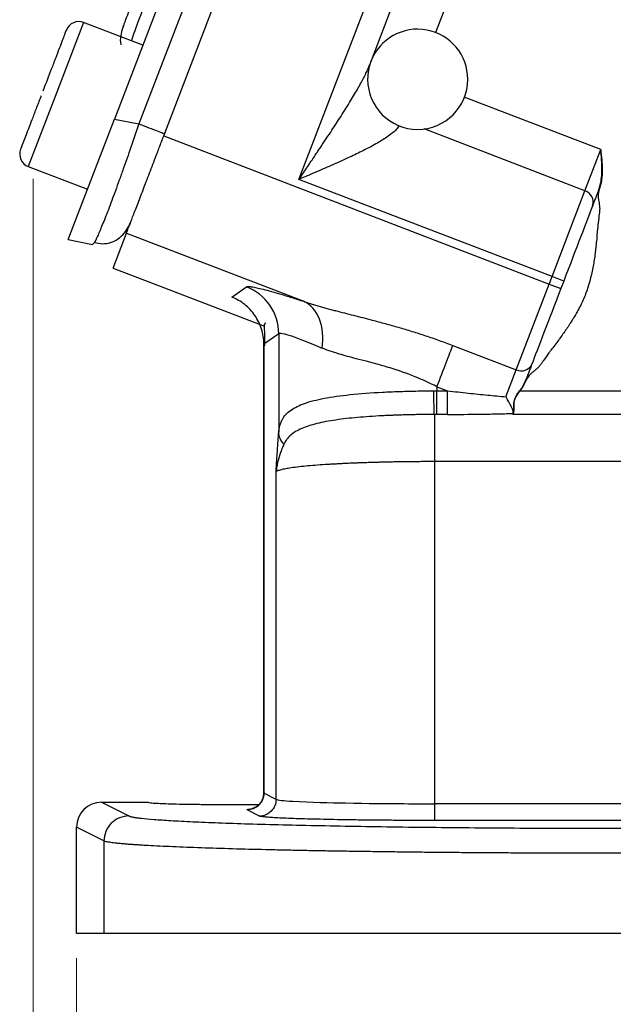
# Model space of a CAD drawing. Header units: inches. Extents: x 0.6 to 16.3, y 0.2 to 11.5.
# Tile 27 of 35: x 10.1 to 11.1, y 4.4 to 6. Entities that reach past the tile are written whole.
import ezdxf

# ---------------------------------------------------------------- set-up
doc = ezdxf.new("R2010")
doc.units = ezdxf.units.IN
doc.header["$MEASUREMENT"] = 0
doc.styles.add('SLDTEXTSTYLE0', font='TXT', dxfattribs={"width": 0.75})
doc.dimstyles.new('SLDDIMSTYLE0', dxfattribs={"dimtxt": 0.137795, "dimasz": 0.14, "dimexe": 0, "dimexo": 0.0625, "dimgap": 0.034449, "dimtad": 0, "dimdec": 1, "dimlfac": 1.5, "dimrnd": 1e-09, "dimzin": 12, "dimdsep": 46, "dimtxsty": 'SLDTEXTSTYLE0', "dimblk1": 'CLOSED', "dimblk2": 'CLOSED', "dimsah": 1, "dimcen": 0.09, "dimadec": 0, "dimazin": 3, "dimtfac": 1, "dimtdec": 1, "dimtofl": 0, "dimtmove": 0, "dimatfit": 3, "dimldrblk": 'CLOSED', "dimfxl": 0, "dimfrac": 2, "dimtolj": 1, "dimtzin": 12, "dimarcsym": 0})

# ---------------------------------------------------------------- blocks, each defined once
blk = doc.blocks.new('_Closed')
at = {"color": 0, "linetype": 'ByBlock', "lineweight": -2}
for p, q in [((-1, 0.166667), (0, 0)), ((-1, 0.166667), (-1, -0.166667)), ((0, 0), (-1, -0.166667)), ((0, 0), (-1, 0))]:
    blk.add_line(p, q, dxfattribs=at)
blk = doc.blocks.new('_D_9')
at = {"color": 7, "linetype": 'Continuous', "lineweight": 0}
for p, q in [((12.2849, 4.7166), (12.2849, 3.6086)), ((10.2015, 4.4774), (10.2015, 3.6086)), ((11.3329, 3.8464), (11.2909, 3.8464)), ((11.2909, 3.8464), (11.2909, 3.6277)), ((11.5366, 3.8464), (11.5785, 3.8464)), ((11.5785, 3.8464), (11.5785, 3.6277)), ((10.2015, 3.6479), (11.1701, 3.6479)), ((12.2849, 3.6479), (11.6994, 3.6479)), ((11.2909, 3.6277), (11.3329, 3.6277)), ((11.5785, 3.6277), (11.5366, 3.6277))]:
    blk.add_line(p, q, dxfattribs=at)
at = {"color": 7, "linetype": 'Continuous', "lineweight": 18, "xscale": 0.14, "yscale": 0.14, "rotation": 180.0000000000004}
blk.add_blockref('_Closed', (10.2015, 3.6479, -0.3129), dxfattribs=at)
at = {"color": 7, "linetype": 'Continuous', "lineweight": 18, "xscale": 0.14, "yscale": 0.14}
blk.add_blockref('_Closed', (12.2849, 3.6479, -0.3129), dxfattribs=at)
at = {"color": 7, "linetype": 'Continuous', "lineweight": 18, "char_height": 0.1378, "attachment_point": 1, "style": 'SLDTEXTSTYLE0'}
for s, insert in [('79', (11.3329, 3.8053)), ('3.1', (11.3075, 3.5991))]:
    blk.add_mtext(s, dxfattribs=dict(at, insert=insert))
blk = doc.blocks.new('_D_11')
at = {"color": 7, "linetype": 'Continuous', "lineweight": 0}
for p, q in [((10.132, 5.7221), (10.132, 3.1361)), ((12.2849, 4.7166), (12.2849, 3.1361)), ((10.9033, 3.374), (10.8613, 3.374)), ((10.8613, 3.374), (10.8613, 3.1552)), ((11.1069, 3.374), (11.1489, 3.374)), ((11.1489, 3.374), (11.1489, 3.1552)), ((10.132, 3.1755), (10.7405, 3.1755)), ((12.2849, 3.1755), (11.2697, 3.1755)), ((10.8613, 3.1552), (10.9033, 3.1552)), ((11.1489, 3.1552), (11.1069, 3.1552))]:
    blk.add_line(p, q, dxfattribs=at)
at = {"color": 7, "linetype": 'Continuous', "lineweight": 18, "xscale": 0.14, "yscale": 0.14, "rotation": 180.0000000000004}
blk.add_blockref('_Closed', (10.132, 3.1755, -0.3129), dxfattribs=at)
at = {"color": 7, "linetype": 'Continuous', "lineweight": 18, "xscale": 0.14, "yscale": 0.14}
blk.add_blockref('_Closed', (12.2849, 3.1755, -0.3129), dxfattribs=at)
at = {"color": 7, "linetype": 'Continuous', "lineweight": 18, "char_height": 0.1378, "attachment_point": 1, "style": 'SLDTEXTSTYLE0'}
for s, insert in [('82', (10.9033, 3.3328)), ('3.2', (10.8779, 3.1267))]:
    blk.add_mtext(s, dxfattribs=dict(at, insert=insert))

msp = doc.modelspace()

# ---------------------------------------------------------------- linework, layer by layer
at = {"color": 7, "linetype": 'Continuous', "lineweight": 25}
for p, q in [((10.6226, 6.7569), (10.262, 5.8174)), ((10.6568, 6.7364), (10.3011, 5.8098)), ((10.3409, 5.7905), (10.7054, 6.74)), ((10.557, 5.7211), (10.9125, 6.647)), ((10.6702, 5.9043), (10.874, 6.4351)), ((10.3073, 5.9355), (10.2127, 5.9719)), ((10.1881, 5.625), (10.262, 5.8174)), ((10.262, 5.8174), (10.3011, 5.8098)), ((10.3409, 5.7905), (10.9571, 5.554)), ((11.0142, 5.7029), (11.0395, 5.7687)), ((10.1243, 5.7416), (10.2189, 5.7053)), ((10.9616, 5.5658), (10.557, 5.7211)), ((10.9616, 5.5658), (11.0142, 5.7029)), ((10.2872, 5.6505), (10.2778, 5.635)), ((10.2599, 5.5796), (10.2813, 5.6352)), ((10.2813, 5.6352), (10.5646, 5.5264)), ((10.1881, 5.625), (10.2272, 5.6174)), ((10.23, 5.6205), (10.2272, 5.6174)), ((10.2599, 5.5796), (10.502, 5.4867)), ((10.9044, 5.4169), (10.9571, 5.554)), ((10.9571, 5.554), (10.9616, 5.5658)), ((10.9571, 5.554), (10.9757, 5.5468)), ((10.9803, 5.5586), (10.9616, 5.5658)), ((10.9803, 5.5586), (10.9757, 5.5468)), ((10.4496, 5.5331), (10.4734, 5.5495)), ((10.5009, 5.4585), (10.5247, 5.4749)), ((10.5247, 5.4749), (10.5247, 5.3173)), ((10.5005, 5.4587), (10.5005, 4.7382)), ((10.5009, 5.4585), (10.5009, 4.7408)), ((10.8029, 5.4559), (10.9044, 5.4169)), ((10.888, 5.374), (10.9044, 5.4169)), ((10.7777, 5.3901), (10.7947, 5.3835)), ((10.7777, 5.3901), (10.7777, 5.3835)), ((10.7777, 5.3835), (10.7947, 5.3835)), ((10.9107, 5.3835), (11.5784, 5.3835)), ((10.7947, 5.3458), (10.7777, 5.3458)), ((11.5784, 5.3458), (10.8991, 5.3458)), ((11.5784, 5.2704), (10.7735, 5.2704)), ((10.7735, 5.2704), (10.7735, 4.724)), ((10.5205, 4.731), (10.5205, 5.2538)), ((10.5205, 4.731), (10.5009, 4.7408)), ((10.2415, 4.7264), (10.2853, 4.7045)), ((10.2415, 4.7264), (10.3159, 4.7264)), ((11.5784, 4.724), (10.7735, 4.724)), ((10.4939, 4.7043), (10.4742, 4.7141)), ((10.2454, 4.6646), (10.2015, 4.6865)), ((10.2015, 4.5168), (10.2015, 4.6865)), ((11.5784, 4.6974), (10.7735, 4.6974)), ((10.2454, 4.6646), (10.2454, 4.5168)), ((10.2454, 4.5168), (10.2015, 4.5168))]:
    msp.add_line(p, q, dxfattribs=at)
at = {"color": 8, "linetype": 'Continuous', "lineweight": 25}
for p, q in [((10.918, 6.3265), (10.7756, 5.9556)), ((10.2127, 5.9719), (10.1674, 5.8537)), ((10.1674, 5.8537), (10.1243, 5.7416)), ((11.0395, 5.7687), (10.8212, 5.8524)), ((11.0142, 5.7029), (10.757, 5.8016)), ((10.5009, 4.7408), (10.5022, 4.7412)), ((10.5024, 4.7412), (10.5009, 4.7408))]:
    msp.add_line(p, q, dxfattribs=at)
at = {"color": 7, "linetype": 'Continuous', "lineweight": 25}
for centre, radius, start, end in [((10.2051, 5.9519), 0.0213, 69, 159), ((10.7469, 5.881), 0.08, 0, 159.016), ((10.7469, 5.881), 0.08, 159.016, 180), ((10.7469, 5.881), 0.08, 180, 0), ((10.132, 5.7615), 0.0213, 159, 249), ((11.0085, 5.6848), 0.0189, 342.8465, 72.3885), ((10.9123, 5.4342), 0.0189, 245.6115, 335.1535)]:
    msp.add_arc(centre, radius, start, end, dxfattribs=at)
msp.add_ellipse((10.2416, 4.6864), major_axis=(-0.0358, 0.0179), ratio=0.998288, start_param=5.176448, end_param=6.745874, dxfattribs=at)
for points, knots in [([(10.3237, 6.09), (10.3173, 6.0732), (10.3076, 6.048), (10.2961, 6.0179), (10.2886, 5.9984), (10.2826, 5.9828), (10.2768, 5.9676), (10.2759, 5.9653), (10.2753, 5.9638)], [0, 0, 0, 0, 0.250062, 0.37621, 0.5, 0.623853, 0.749938, 1, 1, 1, 1]), ([(10.185, 5.9592), (10.185, 5.9593), (10.1859, 5.9615), (10.1833, 5.9547), (10.1789, 5.9432), (10.1739, 5.9304), (10.168, 5.9148), (10.1593, 5.8923), (10.1522, 5.8739), (10.1476, 5.8619)], [0, 0, 0, 0, 0.016183, 0.251765, 0.378583, 0.508092, 0.637601, 0.764418, 1, 1, 1, 1]), ([(10.2753, 5.9638), (10.2741, 5.9594), (10.2716, 5.9505), (10.2711, 5.9408), (10.2725, 5.9363), (10.2725, 5.9362)], [0, 0, 0, 0, 0.4972, 0.994399, 1, 1, 1, 1]), ([(10.557, 5.7211), (10.5594, 5.7246), (10.564, 5.7314), (10.5706, 5.741), (10.5765, 5.7498), (10.5817, 5.7576), (10.5863, 5.7644), (10.595, 5.7774), (10.607, 5.7955), (10.6229, 5.8199), (10.6373, 5.8426), (10.6483, 5.8609), (10.6556, 5.8739), (10.6602, 5.8824), (10.6641, 5.8903), (10.6675, 5.8976), (10.6693, 5.9021), (10.6702, 5.9043)], [0, 0, 0, 0, 0.058003, 0.110825, 0.158467, 0.200928, 0.23821, 0.270311, 0.412912, 0.534756, 0.669251, 0.784205, 0.83437, 0.880988, 0.924097, 0.963747, 1, 1, 1, 1]), ([(10.1449, 5.8548), (10.1447, 5.8542), (10.1419, 5.847), (10.1368, 5.8337), (10.1281, 5.811), (10.1191, 5.7875), (10.1138, 5.7737), (10.112, 5.7691), (10.1122, 5.7695), (10.1122, 5.7696)], [0, 0, 0, 0, 0.0135836, 0.1542243, 0.2919424, 0.547773, 0.8036036, 0.9413217, 1, 1, 1, 1]), ([(10.2813, 5.6352), (10.2813, 5.6353), (10.2814, 5.6355), (10.2816, 5.6361), (10.2819, 5.6369), (10.2823, 5.6378), (10.283, 5.6396), (10.2842, 5.6428), (10.2863, 5.6482), (10.2889, 5.6549), (10.293, 5.6658), (10.2995, 5.6827), (10.3074, 5.7031), (10.3142, 5.7209), (10.3195, 5.7347), (10.3249, 5.7487), (10.3297, 5.7612), (10.3338, 5.7721), (10.3374, 5.7813), (10.3397, 5.7875), (10.3409, 5.7905)], [0, 0, 0, 0, 0.023463, 0.046876, 0.070271, 0.093676, 0.117122, 0.178916, 0.240765, 0.304953, 0.369198, 0.500005, 0.630813, 0.695002, 0.759246, 0.821041, 0.882889, 0.921914, 0.960905, 1, 1, 1, 1]), ([(11.0363, 5.7046), (11.0366, 5.7053), (11.037, 5.7066), (11.0379, 5.7092), (11.0391, 5.7137), (11.0408, 5.7229), (11.0416, 5.7364), (11.0409, 5.7525), (11.0399, 5.7633), (11.0395, 5.7687)], [0, 0, 0, 0, 0.0319623, 0.0636355, 0.1254726, 0.2499189, 0.4992178, 0.749391, 1, 1, 1, 1]), ([(11.0395, 5.7687), (11.04, 5.7633), (11.0412, 5.7526), (11.0421, 5.7364), (11.0414, 5.7228), (11.0397, 5.7135), (11.0383, 5.7083), (11.0374, 5.7057), (11.0369, 5.7044)], [0, 0, 0, 0, 0.249668, 0.499288, 0.748778, 0.873716, 0.935915, 1, 1, 1, 1]), ([(11.0363, 5.7046), (11.0358, 5.7034), (11.0348, 5.7008), (11.0334, 5.6971), (11.0321, 5.6936), (11.0304, 5.6892), (11.0285, 5.6842), (11.0272, 5.6809), (11.0266, 5.6792)], [0, 0, 0, 0, 0.125259, 0.250126, 0.374952, 0.500086, 0.749791, 1, 1, 1, 1]), ([(11.0369, 5.7044), (11.0367, 5.7036), (11.0361, 5.7019), (11.0356, 5.6992), (11.0354, 5.6965), (11.0354, 5.6938), (11.0355, 5.6912), (11.036, 5.6878), (11.0367, 5.6836), (11.0375, 5.6794), (11.0377, 5.6769), (11.0377, 5.6759)], [0, 0, 0, 0, 0.091214, 0.184181, 0.279766, 0.378767, 0.463361, 0.556684, 0.730471, 0.903834, 1, 1, 1, 1]), ([(11.0363, 5.7046), (11.0363, 5.7046), (11.0364, 5.7046), (11.0366, 5.7045), (11.0368, 5.7045), (11.0369, 5.7044)], [0, 0, 0, 0, 0.5, 0.5, 1, 1, 1, 1]), ([(11.037, 5.7066), (11.0369, 5.7063), (11.0367, 5.7056), (11.0365, 5.705), (11.0364, 5.7046)], [0, 0, 0, 0, 0.49573, 1, 1, 1, 1]), ([(11.0375, 5.6702), (11.0374, 5.6696), (11.0371, 5.6672), (11.0362, 5.6598), (11.0355, 5.6529), (11.035, 5.6478)], [0, 0, 0, 0, 0.0809656, 0.3150137, 1, 1, 1, 1]), ([(11.0377, 5.6759), (11.0378, 5.6752), (11.0378, 5.6735), (11.0377, 5.6716), (11.0376, 5.6705), (11.0375, 5.6702)], [0, 0, 0, 0, 0.403139, 0.856324, 1, 1, 1, 1]), ([(11.035, 5.6478), (11.0348, 5.646), (11.034, 5.6372), (11.0331, 5.6279), (11.0324, 5.6203), (11.0323, 5.6197)], [0, 0, 0, 0, 0.192751, 0.932862, 1, 1, 1, 1]), ([(10.23, 5.6204), (10.2342, 5.6194), (10.2428, 5.6176), (10.2558, 5.6197), (10.268, 5.6252), (10.2746, 5.6317), (10.2779, 5.635)], [0, 0, 0, 0, 0.252652, 0.503903, 0.753133, 1, 1, 1, 1]), ([(11.0323, 5.6197), (11.032, 5.6163), (11.0313, 5.61), (11.0297, 5.5966), (11.0259, 5.5725), (11.0187, 5.545), (11.007, 5.5187), (10.999, 5.5045), (10.9929, 5.4947), (10.9908, 5.4914), (10.9897, 5.4897)], [0, 0, 0, 0, 0.073442, 0.138055, 0.291268, 0.602133, 0.751549, 0.913286, 0.955751, 1, 1, 1, 1]), ([(10.4734, 5.5495), (10.4736, 5.5496), (10.4739, 5.5498), (10.4747, 5.5499), (10.4757, 5.55), (10.4768, 5.55), (10.4782, 5.55), (10.4798, 5.5498), (10.4831, 5.5494), (10.4892, 5.5483), (10.4997, 5.5458), (10.5127, 5.5423), (10.5254, 5.5387), (10.5365, 5.5353), (10.5454, 5.5325), (10.5547, 5.5296), (10.5613, 5.5274), (10.5646, 5.5264)], [0, 0, 0, 0, 0.035251, 0.070436, 0.10558, 0.140708, 0.175846, 0.211019, 0.246253, 0.371395, 0.496877, 0.622716, 0.749148, 0.811633, 0.874185, 0.936931, 1, 1, 1, 1]), ([(10.5247, 5.4749), (10.5247, 5.4909), (10.5147, 5.5229), (10.4884, 5.5437), (10.4734, 5.5495), (10.4734, 5.5495), (10.4734, 5.5495), (10.4734, 5.5495)], [-0.000061, -0.000061, -0.000061, -0.000061, 0.499917, 0.999917, 0.999917, 0.999917, 0.999978, 0.999978, 0.999978, 0.999978]), ([(10.5009, 5.4585), (10.5009, 5.4665), (10.4996, 5.4745), (10.4949, 5.4898), (10.4913, 5.4971), (10.4822, 5.5103), (10.4767, 5.5163), (10.4641, 5.5262), (10.4571, 5.5302), (10.4496, 5.5331)], [0, 0, 0, 0, 0.25, 0.25, 0.5, 0.5, 0.75, 0.75, 1, 1, 1, 1]), ([(10.5646, 5.5264), (10.5669, 5.5256), (10.5714, 5.5241), (10.5784, 5.5219), (10.5855, 5.5197), (10.5928, 5.5176), (10.6002, 5.5155), (10.6078, 5.5135), (10.6222, 5.5097), (10.6441, 5.5041), (10.6709, 5.4974), (10.695, 5.4909), (10.7163, 5.485), (10.7378, 5.4785), (10.7594, 5.4716), (10.7812, 5.4641), (10.7957, 5.4586), (10.8029, 5.4559)], [0, 0, 0, 0, 0.032823, 0.065741, 0.098769, 0.131923, 0.165218, 0.198668, 0.232289, 0.354657, 0.477821, 0.5637, 0.649749, 0.736188, 0.823235, 0.911103, 1, 1, 1, 1]), ([(10.5042, 5.4919), (10.5037, 5.4917), (10.5014, 5.491), (10.5013, 5.4848), (10.5023, 5.473), (10.502, 5.461), (10.5018, 5.4552)], [0, 0, 0, 0, 0.109889, 0.431846, 0.724419, 1, 1, 1, 1]), ([(10.9897, 5.4897), (10.988, 5.4871), (10.9828, 5.4793), (10.9772, 5.4717), (10.9735, 5.4666)], [0, 0, 0, 0, 0.327069, 1, 1, 1, 1]), ([(10.5247, 5.4749), (10.5263, 5.4763), (10.5332, 5.475), (10.5567, 5.4671), (10.5734, 5.4606), (10.594, 5.4518)], [0, 0, 0, 0, 0.5, 0.5, 1, 1, 1, 1]), ([(10.9735, 5.4666), (10.9731, 5.4661), (10.9686, 5.4599), (10.963, 5.4523), (10.9578, 5.4454), (10.9567, 5.4439)], [0, 0, 0, 0, 0.07343, 0.813395, 1, 1, 1, 1]), ([(10.7777, 5.3901), (10.7662, 5.3959), (10.7545, 5.4012), (10.7294, 5.4113), (10.7159, 5.416), (10.6946, 5.4225), (10.6865, 5.4248), (10.6746, 5.428), (10.6707, 5.4291), (10.6606, 5.4317), (10.6545, 5.4333), (10.639, 5.4372), (10.6298, 5.4397), (10.6115, 5.4451), (10.6024, 5.4482), (10.594, 5.4518)], [0, 0, 0, 0, 0.184444, 0.184444, 0.395238, 0.395238, 0.526984, 0.526984, 0.592857, 0.592857, 0.698253, 0.698253, 0.866888, 0.866888, 1.053967, 1.053967, 1.053967, 1.053967]), ([(10.7777, 5.3901), (10.7828, 5.4035), (10.788, 5.4169), (10.7968, 5.4399), (10.8005, 5.4495), (10.8029, 5.4559)], [0, 0, 0, 0, 0.5, 0.5, 1, 1, 1, 1]), ([(10.9567, 5.4439), (10.9537, 5.4397), (10.9496, 5.4341), (10.9453, 5.428), (10.944, 5.4261), (10.9437, 5.4257)], [0, 0, 0, 0, 0.695216, 0.9304, 1, 1, 1, 1]), ([(10.9294, 5.4262), (10.9291, 5.4254), (10.9285, 5.4238), (10.9275, 5.4211), (10.9264, 5.4182), (10.9248, 5.4141), (10.9226, 5.4085), (10.9207, 5.4034), (10.9197, 5.4008)], [0, 0, 0, 0, 0.125259, 0.250126, 0.374952, 0.500086, 0.749791, 1, 1, 1, 1]), ([(10.9437, 5.4257), (10.9435, 5.4254), (10.9428, 5.4243), (10.9415, 5.4228), (10.9404, 5.4217), (10.9399, 5.4211)], [0, 0, 0, 0, 0.186056, 0.63156, 1, 1, 1, 1]), ([(10.9399, 5.4211), (10.9392, 5.4204), (10.9373, 5.4186), (10.9339, 5.4158), (10.9306, 5.4132), (10.928, 5.4109), (10.9259, 5.4089), (10.9238, 5.4065), (10.9218, 5.4036), (10.9208, 5.4016), (10.9203, 5.4006)], [0, 0, 0, 0, 0.10372, 0.280241, 0.45634, 0.550021, 0.633916, 0.762543, 0.883974, 1, 1, 1, 1]), ([(10.9103, 5.3839), (10.9112, 5.3852), (10.9131, 5.3879), (10.9156, 5.3921), (10.9175, 5.3956), (10.9188, 5.3986), (10.9194, 5.4001), (10.9197, 5.4008)], [0, 0, 0, 0, 0.255796, 0.501184, 0.751187, 0.876619, 1, 1, 1, 1]), ([(10.9203, 5.4006), (10.92, 5.3998), (10.9194, 5.3983), (10.918, 5.3953), (10.9162, 5.3918), (10.9136, 5.3876), (10.9117, 5.3849), (10.9107, 5.3835)], [0, 0, 0, 0, 0.12427, 0.249395, 0.499571, 0.741601, 1, 1, 1, 1]), ([(10.9197, 5.4008), (10.9196, 5.4005), (10.9193, 5.3997), (10.919, 5.399), (10.9188, 5.3986)], [0, 0, 0, 0, 0.477961, 1, 1, 1, 1]), ([(10.9203, 5.4006), (10.9202, 5.4006), (10.92, 5.4007), (10.9198, 5.4008), (10.9197, 5.4008), (10.9197, 5.4008)], [0, 0, 0, 0, 0.5, 0.5, 1, 1, 1, 1]), ([(10.5247, 5.3173), (10.5248, 5.3183), (10.525, 5.3205), (10.5255, 5.3235), (10.5261, 5.3265), (10.5269, 5.3294), (10.5279, 5.3323), (10.5291, 5.3351), (10.5315, 5.3398), (10.536, 5.346), (10.5465, 5.355), (10.5653, 5.3641), (10.5967, 5.3721), (10.6388, 5.3779), (10.6764, 5.3807), (10.7033, 5.3819), (10.7164, 5.3824), (10.73, 5.3829), (10.7439, 5.3832), (10.7582, 5.3834), (10.7678, 5.3835), (10.7727, 5.3835)], [0, 0, 0, 0, 0.015999, 0.032443, 0.049346, 0.066716, 0.084566, 0.102902, 0.121735, 0.181928, 0.245598, 0.365276, 0.496551, 0.633706, 0.784264, 0.81858, 0.85355, 0.889175, 0.925457, 0.962398, 1, 1, 1, 1]), ([(10.7727, 5.3835), (10.7729, 5.3835), (10.7731, 5.3835), (10.7737, 5.3835), (10.774, 5.3835), (10.7749, 5.3835), (10.7754, 5.3835), (10.7765, 5.3835), (10.7771, 5.3835), (10.7777, 5.3835)], [-0.01597476, -0.01597476, -0.01597476, -0.01597476, -0.01030372, -0.01030372, -0.0051918, -0.0051918, -0.00199684, -0.00199684, 0, 0, 0, 0]), ([(10.7777, 5.3458), (10.7777, 5.3486), (10.7777, 5.3537), (10.7777, 5.3671), (10.7777, 5.3753), (10.7777, 5.3835)], [0, 0, 0, 0, 0.5, 0.5, 1, 1, 1, 1]), ([(10.7947, 5.3835), (10.8003, 5.3829), (10.8113, 5.3816), (10.8275, 5.3799), (10.8433, 5.3782), (10.8586, 5.3767), (10.8734, 5.3753), (10.8832, 5.3744), (10.888, 5.374)], [0, 0, 0, 0, 0.179151, 0.353299, 0.522451, 0.686614, 0.845794, 1, 1, 1, 1]), ([(10.8996, 5.3484), (10.8997, 5.3488), (10.9, 5.3496), (10.9002, 5.3509), (10.9003, 5.3523), (10.9004, 5.3538), (10.9004, 5.3562), (10.9003, 5.3597), (10.9005, 5.3642), (10.9013, 5.3685), (10.9031, 5.3731), (10.9062, 5.3783), (10.9088, 5.3819), (10.9103, 5.3839)], [0, 0, 0, 0, 0.05087, 0.100913, 0.150226, 0.198914, 0.247091, 0.377971, 0.496769, 0.597821, 0.698567, 0.839509, 1, 1, 1, 1]), ([(10.9002, 5.3488), (10.9009, 5.3506), (10.901, 5.3529), (10.9009, 5.3582), (10.9007, 5.3612), (10.9012, 5.3661), (10.9016, 5.3678), (10.9027, 5.3711), (10.9035, 5.3728), (10.9062, 5.3775), (10.9085, 5.3805), (10.9107, 5.3835)], [0, 0, 0, 0, 0.25, 0.25, 0.5, 0.5, 0.625, 0.625, 0.75, 0.75, 1, 1, 1, 1]), ([(10.8994, 5.348), (10.8995, 5.3483), (10.8997, 5.3489), (10.8996, 5.35), (10.8994, 5.3513), (10.899, 5.3527), (10.8983, 5.3544), (10.8975, 5.3563), (10.8963, 5.3587), (10.8946, 5.3618), (10.8926, 5.3655), (10.8903, 5.3696), (10.8888, 5.3724), (10.888, 5.374)], [0, 0, 0, 0, 0.06495, 0.131082, 0.198958, 0.269097, 0.341972, 0.418011, 0.497606, 0.616246, 0.748535, 0.858429, 1, 1, 1, 1]), ([(10.7947, 5.3458), (10.8118, 5.3458), (10.8375, 5.346), (10.8637, 5.3464), (10.8813, 5.3468), (10.8901, 5.347), (10.8991, 5.3473)], [0, 0, 0, 0, 0.5, 0.75, 0.75, 1, 1, 1, 1]), ([(10.7735, 5.3457), (10.7709, 5.3457), (10.7658, 5.3457), (10.7581, 5.3456), (10.7505, 5.3455), (10.7428, 5.3454), (10.7351, 5.3452), (10.7274, 5.345), (10.7198, 5.3448), (10.7122, 5.3445), (10.7047, 5.3442), (10.6972, 5.3439), (10.6787, 5.343), (10.6503, 5.3411), (10.615, 5.3371), (10.5849, 5.3315), (10.5645, 5.325), (10.5517, 5.3185), (10.5444, 5.3134), (10.5393, 5.3083), (10.5357, 5.3035), (10.5339, 5.3), (10.5331, 5.2983)], [0, 0, 0, 0, 0.0223258, 0.0447291, 0.0672076, 0.0897584, 0.1123788, 0.1350659, 0.1578168, 0.1806284, 0.203498, 0.2264226, 0.2493996, 0.3753924, 0.500217, 0.6279983, 0.7523008, 0.8171084, 0.8774734, 0.9217241, 0.9625189, 1, 1, 1, 1]), ([(10.7777, 5.3458), (10.7772, 5.3458), (10.7767, 5.3458), (10.7757, 5.3458), (10.7753, 5.3458), (10.7746, 5.3458), (10.7743, 5.3458), (10.7738, 5.3458), (10.7737, 5.3458), (10.7735, 5.3458)], [-0.01597476, -0.01597476, -0.01597476, -0.01597476, -0.01397791, -0.01397791, -0.01078296, -0.01078296, -0.00567104, -0.00567104, 0, 0, 0, 0]), ([(10.7735, 5.3458), (10.7735, 5.3431), (10.7735, 5.3391), (10.7735, 5.3292), (10.7735, 5.3233), (10.7735, 5.3099), (10.7735, 5.3024), (10.7735, 5.2868), (10.7735, 5.2786), (10.7735, 5.2704)], [0, 0, 0, 0, 0.25, 0.25, 0.5, 0.5, 0.75, 0.75, 1, 1, 1, 1]), ([(10.5205, 5.2538), (10.5209, 5.2602), (10.5216, 5.2711), (10.5225, 5.2857), (10.5233, 5.2974), (10.524, 5.3078), (10.5245, 5.3142), (10.5247, 5.3173)], [0, 0, 0, 0, 0.2906592, 0.5000888, 0.6792014, 0.8458194, 1, 1, 1, 1]), ([(10.533, 5.2982), (10.5319, 5.2958), (10.5308, 5.2933), (10.5289, 5.2884), (10.528, 5.2861), (10.5267, 5.2823), (10.5263, 5.2808), (10.5255, 5.2784), (10.5252, 5.2775), (10.5244, 5.2747), (10.5239, 5.2728), (10.5228, 5.2679), (10.5221, 5.2649), (10.5212, 5.2592), (10.5208, 5.2565), (10.5205, 5.2538)], [0, 0, 0, 0, 0.0681316, 0.0681316, 0.1459963, 0.1459963, 0.1946617, 0.1946617, 0.2189944, 0.2189944, 0.2579267, 0.2579267, 0.3202185, 0.3202185, 0.3893234, 0.3893234, 0.3893234, 0.3893234]), ([(10.7735, 5.2704), (10.7707, 5.2704), (10.7652, 5.2704), (10.7568, 5.2704), (10.7484, 5.2703), (10.7401, 5.2702), (10.7317, 5.2701), (10.7233, 5.27), (10.7149, 5.2699), (10.7066, 5.2698), (10.6983, 5.2696), (10.6901, 5.2694), (10.6819, 5.2692), (10.6738, 5.269), (10.6657, 5.2687), (10.6578, 5.2685), (10.6499, 5.2682), (10.6422, 5.2679), (10.6346, 5.2675), (10.6272, 5.2672), (10.6199, 5.2668), (10.6128, 5.2664), (10.6058, 5.266), (10.5956, 5.2654), (10.5825, 5.2644), (10.5673, 5.2631), (10.5535, 5.2616), (10.544, 5.2604), (10.5378, 5.2593), (10.5338, 5.2586), (10.5301, 5.2578), (10.5267, 5.2569), (10.5239, 5.256), (10.5216, 5.2549), (10.5209, 5.2542), (10.5205, 5.2538)], [0, 0, 0, 0, 0.021599, 0.043304, 0.065114, 0.087029, 0.10905, 0.131177, 0.15341, 0.175749, 0.198194, 0.220745, 0.243403, 0.266167, 0.289038, 0.312015, 0.335099, 0.35829, 0.381588, 0.404993, 0.428505, 0.452124, 0.47585, 0.499685, 0.55998, 0.623309, 0.689673, 0.759071, 0.785966, 0.815369, 0.84728, 0.881699, 0.918625, 0.958059, 1, 1, 1, 1]), ([(10.5005, 4.7412), (10.5003, 4.7384), (10.4997, 4.7326), (10.4962, 4.7262), (10.4926, 4.722), (10.4893, 4.7194), (10.4861, 4.7176), (10.4834, 4.7165), (10.4817, 4.7161), (10.4818, 4.7161), (10.4818, 4.7161)], [0, 0, 0, 0, 0.144736, 0.299508, 0.3851, 0.478653, 0.584795, 0.711713, 0.872068, 1, 1, 1, 1]), ([(10.3159, 4.7264), (10.3166, 4.7261), (10.3181, 4.7256), (10.3307, 4.7247), (10.3505, 4.724), (10.3764, 4.7234), (10.4079, 4.723), (10.4491, 4.7228), (10.4798, 4.723), (10.4938, 4.7231)], [0, 0, 0, 0, 0.12897, 0.241391, 0.415892, 0.524276, 0.629812, 0.831421, 1, 1, 1, 1]), ([(10.5205, 4.731), (10.5205, 4.724), (10.5176, 4.7171), (10.5078, 4.7072), (10.5008, 4.7043), (10.4939, 4.7043)], [0, 0, 0, 0, 0.5, 0.5, 1, 1, 1, 1]), ([(10.5205, 4.731), (10.5224, 4.7299), (10.5328, 4.7288), (10.5756, 4.7266), (10.6076, 4.7257), (10.6693, 4.7246), (10.6954, 4.7244), (10.7391, 4.7241), (10.7563, 4.724), (10.7735, 4.724)], [0.038781, 0.038781, 0.038781, 0.038781, 0.20353, 0.20353, 0.529177, 0.529177, 1.050214, 1.050214, 1.628238, 1.628238, 1.628238, 1.628238]), ([(10.2853, 4.7045), (10.2801, 4.7045), (10.2749, 4.7035), (10.2652, 4.6995), (10.2608, 4.6965), (10.2534, 4.6891), (10.2505, 4.6847), (10.2465, 4.675), (10.2454, 4.6698), (10.2454, 4.6646)], [0, 0, 0, 0, 0.25, 0.25, 0.5, 0.5, 0.75, 0.75, 1, 1, 1, 1]), ([(10.2853, 4.7045), (10.2856, 4.7044), (10.2862, 4.7042), (10.2873, 4.7038), (10.2886, 4.7034), (10.2903, 4.7031), (10.2921, 4.7027), (10.2942, 4.7023), (10.2966, 4.702), (10.2992, 4.7016), (10.302, 4.7013), (10.3095, 4.7004), (10.3244, 4.699), (10.3518, 4.6972), (10.3862, 4.6954), (10.4278, 4.6937), (10.4761, 4.692), (10.5306, 4.6905), (10.5905, 4.6892), (10.6548, 4.688), (10.7228, 4.687), (10.7928, 4.6862), (10.8645, 4.6856), (10.9221, 4.6852), (10.9652, 4.6851), (10.9931, 4.685), (11.0212, 4.6849), (11.0494, 4.6849), (11.0682, 4.6849), (11.0776, 4.6849)], [0, 0, 0, 0, 0.011734, 0.0234529, 0.0351605, 0.0468604, 0.0585564, 0.0702521, 0.0819513, 0.0936576, 0.1053749, 0.1171067, 0.1789107, 0.2407249, 0.3049207, 0.3691264, 0.4345865, 0.5000557, 0.5655114, 0.6309763, 0.6951599, 0.7593534, 0.82114, 0.8829367, 0.9063739, 0.9297691, 0.953152, 0.9765525, 1, 1, 1, 1]), ([(10.4742, 4.7141), (10.4736, 4.7148), (10.4727, 4.7155), (10.4829, 4.7163), (10.4847, 4.7164)], [0, 0, 0, 0, 0.819203, 1, 1, 1, 1]), ([(10.7735, 4.6974), (10.7707, 4.6974), (10.7652, 4.6974), (10.7569, 4.6974), (10.7486, 4.6974), (10.7404, 4.6974), (10.7322, 4.6975), (10.7181, 4.6975), (10.6983, 4.6976), (10.673, 4.6979), (10.6483, 4.6981), (10.6162, 4.6986), (10.5795, 4.6994), (10.5491, 4.7003), (10.5295, 4.7011), (10.5173, 4.7017), (10.5077, 4.7024), (10.5014, 4.703), (10.4974, 4.7035), (10.495, 4.7039), (10.4943, 4.7042), (10.4939, 4.7043)], [0, 0, 0, 0, 0.01955, 0.039065, 0.05856, 0.078054, 0.097563, 0.117105, 0.178901, 0.24073, 0.304923, 0.36915, 0.499953, 0.630764, 0.694969, 0.759209, 0.821023, 0.882869, 0.921915, 0.960912, 1, 1, 1, 1]), ([(11.0776, 4.6449), (11.0726, 4.6449), (11.0626, 4.6449), (11.0475, 4.6449), (11.0324, 4.6449), (11.0173, 4.6449), (11.0021, 4.645), (10.987, 4.645), (10.9718, 4.645), (10.9566, 4.6451), (10.9415, 4.6452), (10.9263, 4.6452), (10.9111, 4.6453), (10.896, 4.6454), (10.8809, 4.6455), (10.8658, 4.6456), (10.8508, 4.6457), (10.8358, 4.6458), (10.8208, 4.6459), (10.8059, 4.646), (10.7911, 4.6462), (10.7763, 4.6463), (10.7616, 4.6464), (10.7469, 4.6466), (10.7324, 4.6468), (10.7179, 4.6469), (10.7035, 4.6471), (10.6893, 4.6473), (10.6751, 4.6475), (10.6611, 4.6477), (10.6472, 4.6479), (10.6334, 4.6481), (10.6197, 4.6483), (10.6062, 4.6485), (10.5928, 4.6488), (10.5796, 4.649), (10.5666, 4.6492), (10.5537, 4.6495), (10.541, 4.6498), (10.5284, 4.65), (10.5161, 4.6503), (10.4894, 4.6509), (10.4493, 4.652), (10.3994, 4.6535), (10.3538, 4.6553), (10.3251, 4.6567), (10.3087, 4.6576), (10.3016, 4.6581), (10.2946, 4.6585), (10.2878, 4.659), (10.2811, 4.6595), (10.2748, 4.6601), (10.2688, 4.6606), (10.2633, 4.6612), (10.2582, 4.6618), (10.2538, 4.6625), (10.2501, 4.6632), (10.2472, 4.6638), (10.246, 4.6643), (10.2454, 4.6646)], [0, 0, 0, 0, 0.011878, 0.023788, 0.03573, 0.047704, 0.05971, 0.071747, 0.083817, 0.095918, 0.108051, 0.120216, 0.132413, 0.144642, 0.156903, 0.169195, 0.18152, 0.193876, 0.206265, 0.218685, 0.231137, 0.243621, 0.256137, 0.268685, 0.281265, 0.293876, 0.30652, 0.319195, 0.331903, 0.344642, 0.357413, 0.370216, 0.383052, 0.395919, 0.408818, 0.421749, 0.434711, 0.447706, 0.460733, 0.473792, 0.486882, 0.500005, 0.560294, 0.623603, 0.689934, 0.759285, 0.773445, 0.788331, 0.803943, 0.820282, 0.837346, 0.855137, 0.873653, 0.892896, 0.912865, 0.933559, 0.95498, 0.977127, 1, 1, 1, 1]), ([(11.0776, 4.5168), (11.0726, 4.5168), (11.0628, 4.5168), (11.0479, 4.5168), (11.0331, 4.5168), (11.0184, 4.5168), (11.0036, 4.5168), (10.9889, 4.5168), (10.9742, 4.5168), (10.9595, 4.5168), (10.9449, 4.5168), (10.9094, 4.5168), (10.8537, 4.5168), (10.7784, 4.5168), (10.7049, 4.5168), (10.6335, 4.5168), (10.5659, 4.5168), (10.503, 4.5168), (10.4458, 4.5168), (10.3951, 4.5168), (10.3513, 4.5168), (10.3152, 4.5168), (10.2864, 4.5168), (10.2695, 4.5168), (10.2598, 4.5168), (10.2546, 4.5168), (10.2504, 4.5168), (10.2473, 4.5168), (10.246, 4.5168), (10.2454, 4.5168)], [0, 0, 0, 0, 0.011732, 0.023449, 0.035154, 0.046852, 0.058546, 0.07024, 0.081937, 0.093642, 0.105357, 0.117087, 0.178882, 0.240687, 0.304877, 0.369077, 0.434534, 0.500002, 0.565459, 0.630928, 0.695117, 0.759317, 0.821112, 0.882918, 0.906359, 0.929758, 0.953145, 0.976549, 1, 1, 1, 1])]:
    msp.add_open_spline(points, degree=3, knots=knots, dxfattribs=at)
at = {"color": 8, "linetype": 'Continuous', "lineweight": 25}
for points, knots in [([(10.3486, 6.0804), (10.3387, 6.0597), (10.3185, 6.0179), (10.297, 5.9676), (10.2914, 5.9493), (10.2893, 5.9424)], [0, 0, 0, 0, 0.380637, 0.76891, 1, 1, 1, 1]), ([(10.3011, 5.8098), (10.2969, 5.7973), (10.2885, 5.7727), (10.278, 5.7426), (10.2698, 5.7197), (10.2616, 5.6971), (10.2521, 5.6718), (10.2423, 5.6469), (10.235, 5.6302), (10.231, 5.6216), (10.23, 5.6205), (10.23, 5.6205)], [0, 0, 0, 0, 0.1396431, 0.2733045, 0.3476844, 0.4214932, 0.5673068, 0.7131241, 0.8611161, 0.9947795, 1, 1, 1, 1]), ([(10.7171, 5.807), (10.7158, 5.8048), (10.7133, 5.8007), (10.706, 5.7945), (10.6956, 5.7868), (10.6794, 5.7771), (10.6583, 5.7661), (10.6342, 5.7547), (10.6093, 5.7435), (10.5831, 5.7322), (10.5657, 5.7248), (10.557, 5.7211)], [0, 0, 0, 0, 0.065172, 0.127148, 0.193988, 0.313868, 0.452674, 0.577712, 0.723578, 0.861482, 1, 1, 1, 1])]:
    msp.add_open_spline(points, degree=3, knots=knots, dxfattribs=at)
at = {"color": 7, "linetype": 'Continuous', "lineweight": 25}
for points in [[(10.3011, 5.8098), (10.3067, 5.8077), (10.3179, 5.8034), (10.3313, 5.7982), (10.3405, 5.7947), (10.3417, 5.7943), (10.3423, 5.794)], [(11.0266, 5.6792), (11.0174, 5.6554), (10.9996, 5.609), (10.9803, 5.5586)], [(10.9757, 5.5468), (10.9564, 5.4964), (10.9386, 5.4501), (10.9294, 5.4262)], [(10.594, 5.4518), (10.5966, 5.4683), (10.5936, 5.5013), (10.5756, 5.5215), (10.5646, 5.5264)], [(10.7735, 5.3458), (10.7733, 5.3485), (10.773, 5.3589), (10.7728, 5.3753), (10.7727, 5.3835)], [(10.7947, 5.3458), (10.7947, 5.3486), (10.7947, 5.3589), (10.7947, 5.3753), (10.7947, 5.3835)], [(10.9107, 5.3835), (10.9106, 5.3837), (10.9103, 5.3838), (10.9103, 5.3839)], [(10.8991, 5.3472), (10.899, 5.3468), (10.899, 5.3463), (10.8991, 5.3458)], [(10.9002, 5.3488), (10.8997, 5.3476), (10.8994, 5.3466), (10.8991, 5.3458)], [(10.8992, 5.3473), (10.8992, 5.3475), (10.8993, 5.3478), (10.8994, 5.348)], [(10.8996, 5.3484), (10.8995, 5.3483), (10.8995, 5.3481), (10.8994, 5.348)], [(10.8996, 5.3484), (10.8997, 5.3486), (10.8999, 5.3488), (10.9002, 5.3488)], [(10.533, 5.2982), (10.5304, 5.301), (10.5264, 5.3071), (10.5248, 5.3139), (10.5247, 5.3173)], [(10.5009, 4.7408), (10.5009, 4.7338), (10.4951, 4.7199), (10.4812, 4.7141), (10.4742, 4.7141)], [(10.7735, 4.724), (10.7735, 4.7172), (10.7735, 4.7035), (10.7735, 4.6976), (10.7735, 4.6974)]]:
    msp.add_open_spline(points, degree=3, dxfattribs=at)

# ---------------------------------------------------------------- dimensions: what is measured, and where the dimension line sits
at = {"color": 7, "linetype": 'Continuous', "lineweight": 18}
for base, p1, p2, picture, middle in [((12.2849, 3.1755), (10.132, 5.7615), (12.2849, 4.756), '_D_11', (11.0051, 3.1755)), ((10.2015, 3.6479), (12.2849, 4.756), (10.2015, 4.5168), '_D_9', (11.4347, 3.6479))]:
    dim = msp.add_linear_dim(base=base, p1=p1, p2=p2, dimstyle='SLDDIMSTYLE0', dxfattribs=at)
    dim.commit()
    dim.dimension.update_dxf_attribs({"geometry": picture, "text_midpoint": middle, "dimtype": 160})

doc.saveas('drawing.dxf')
